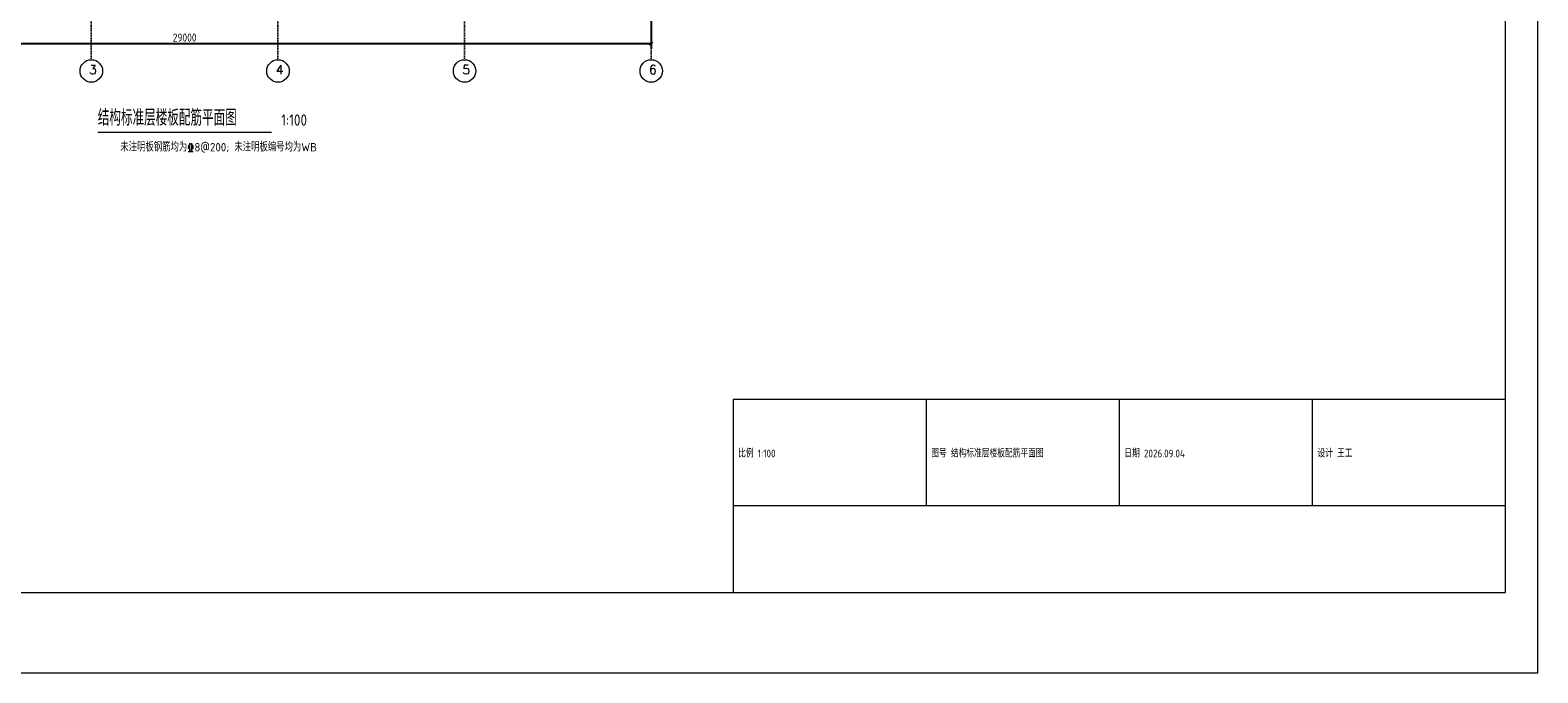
# Model space of a CAD drawing. Header units: millimetres. Extents: x -27550 to 56550, y -21811 to 37589.
# Tile 2 of 3: x 9699 to 56550, y -21811 to -1831. Entities that reach past the tile are written whole.
import ezdxf

# ---------------------------------------------------------------- set-up
doc = ezdxf.new("R2010")
doc.units = ezdxf.units.MM
doc.header["$LTSCALE"] = 100
doc.linetypes.add('DOT', pattern=[0.508, 0, -0.508])
for name, color, linetype, lineweight in [('S-AXIS', 3, 'Continuous', 15), ('S-AXIS_TEXT', 7, 'Continuous', 15), ('S-DIM', 3, 'Continuous', 15), ('S-DOTE', 253, 'DOT', 15), ('S-PUB_TITLE', 4, 'Continuous', 15), ('S-TAB', 7, 'Continuous', 15), ('S-TAB_TEXT', 7, 'Continuous', 15), ('S-TEXT', 7, 'Continuous', 15)]:
    doc.layers.add(name, color=color, linetype=linetype, lineweight=lineweight)
doc.styles.add('AXIS', font='txt.shx')
doc.styles.get("Standard").update_dxf_attribs({"font": 'GBENOR', "bigfont": 'GBCBIG'})
doc.styles.add('TSSD_Rein', font='tssdeng.shx', dxfattribs={"bigfont": 'gbcbig.shx'})
doc.dimstyles.new('DIM100', dxfattribs={"dimscale": 100, "dimtxt": 2.5, "dimasz": 2.5, "dimexe": 1.5, "dimexo": 1.5, "dimtad": 1, "dimtxsty": 'Standard', "dimtsz": 0.5, "dimcen": 2.5, "dimclrd": 3, "dimclre": 3, "dimclrt": 7, "dimazin": 3, "dimtfac": 1, "dimtmove": 0, "dimatfit": 3})

msp = doc.modelspace()

# ---------------------------------------------------------------- linework, layer by layer
at = {"layer": 'S-AXIS'}
for centre in [(11600, -3100), (17400, -3100), (23200, -3100), (29000, -3100)]:
    msp.add_circle(centre, 350, dxfattribs=at)
at = {"layer": 'S-DOTE'}
for p, q in [((11600, -2750), (11600, 20750)), ((17400, -2750), (17400, 20750)), ((23200, -2750), (23200, 20750)), ((29000, -2750), (29000, 20750))]:
    msp.add_line(p, q, dxfattribs=at)
at = {"layer": 'S-PUB_TITLE'}
for p, q in [((56550, -21811.091), (56550, 37588.909)), ((55550, -19311.091), (55550, 36588.909)), ((-25050, -19311.091), (55550, -19311.091)), ((-27550, -21811.091), (56550, -21811.091))]:
    msp.add_line(p, q, dxfattribs=at)
at = {"layer": 'S-TAB'}
for p, q in [((55550, -13311.091), (31550, -13311.091)), ((31550, -13311.091), (31550, -19311.091)), ((37550, -16611.091), (37550, -13311.091)), ((43550, -16611.091), (43550, -13311.091)), ((49550, -16611.091), (49550, -13311.091)), ((55550, -19311.091), (55550, -13311.091)), ((31550, -16611.091), (55550, -16611.091)), ((31550, -19311.091), (55550, -19311.091))]:
    msp.add_line(p, q, dxfattribs=at)
at = {"layer": 'S-TEXT'}
msp.add_line((11800, -5000), (17200, -5000), dxfattribs=at)

# ---------------------------------------------------------------- texts
at = {"layer": 'S-AXIS_TEXT', "style": 'AXIS'}
for s, p in [('3', (11530, -3198)), ('4', (17330, -3198)), ('5', (23130, -3198)), ('6', (28930, -3198))]:
    msp.add_text(s, height=280, dxfattribs=at).set_placement(p)
at = {"layer": 'S-TAB_TEXT'}
for s, p in [('比例 1:100', (31700, -15111.091)), ('图号 结构标准层楼板配筋平面图', (37700, -15111.091)), ('日期 2026.09.04', (43700, -15111.091)), ('设计 王工', (49700, -15111.091))]:
    msp.add_text(s, height=240, dxfattribs=at).set_placement(p)
at = {"layer": 'S-TEXT'}
for s, height, p in [('结构标准层楼板配筋平面图', 500, (11800, -4800)), ('1:100', 350, (17500, -4800))]:
    msp.add_text(s, height=height, dxfattribs=at).set_placement(p)
at = {"layer": 'S-TEXT', "style": 'TSSD_Rein'}
msp.add_text('未注明板钢筋均为%%1328@200; 未注明板编号均为WB', height=260, dxfattribs=at).set_placement((12500, -5600))

# ---------------------------------------------------------------- dimensions: what is measured, and where the dimension line sits
at = {"layer": 'S-DIM'}
msp.add_linear_dim(base=(0, -2250), p1=(0, 0), p2=(29000, 0), dimstyle='DIM100', dxfattribs=at).render()

doc.saveas('drawing.dxf')
